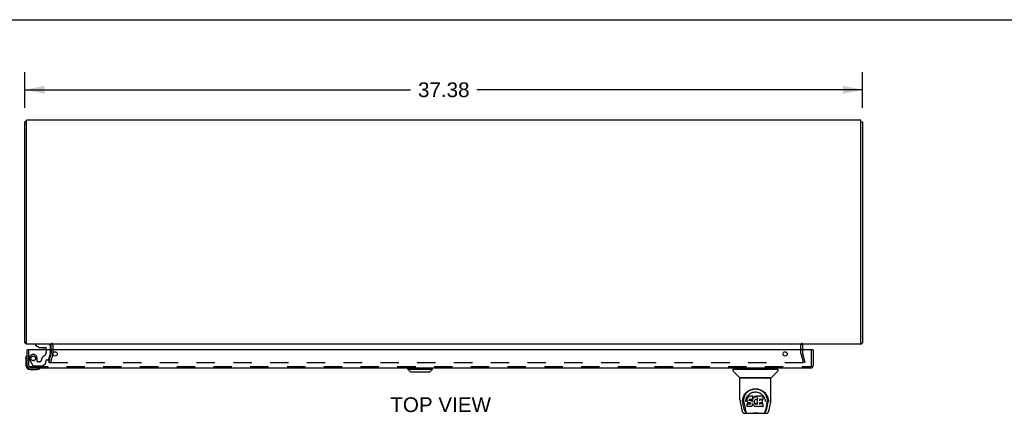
# Model space of a CAD drawing. Header units: inches. Extents: x 0 to 149, y 0 to 96.
# Tile 14 of 16: x 31 to 75, y 79 to 96. Entities that reach past the tile are written whole.
import ezdxf

# ---------------------------------------------------------------- set-up
doc = ezdxf.new("R2010")
doc.units = ezdxf.units.IN
doc.header["$LTSCALE"] = 8.201754
doc.header["$MEASUREMENT"] = 0
doc.linetypes.add('HIDDEN', pattern=[0.2, 0.1, -0.1])
doc.layers.get('0').update_dxf_attribs({"linetype": 'CONTINUOUS'})
for name, color, linetype in [('DEFAULT_2', 8, 'HIDDEN'), ('DIMENSIONS', 7, 'CONTINUOUS'), ('DOOR_ASSEMBLY', 7, 'CONTINUOUS')]:
    doc.layers.add(name, color=color, linetype=linetype)
doc.styles.get("Standard").update_dxf_attribs({"font": 'arial.ttf'})
doc.dimstyles.new('DIMSTYLE_1', dxfattribs={"dimtxt": 0.657895, "dimasz": 0.877193, "dimexe": 0.09, "dimexo": 0.07, "dimgap": 0.0375, "dimtad": 0, "dimtih": 1, "dimtoh": 1, "dimzin": 4, "dimdsep": 46, "dimtxsty": 'Standard', "dimblk": '_FILLED', "dimblk1": '_FILLED', "dimblk2": '_FILLED', "dimcen": 0.09, "dimadec": 3, "dimazin": 1, "dimtfac": 1, "dimtdec": 3, "dimtofl": 0, "dimtmove": 0, "dimatfit": 3, "dimldrblk": '_FILLED', "dimfxl": 0, "dimtolj": 1, "dimtzin": 4, "dimarcsym": 0})

# ---------------------------------------------------------------- blocks, each defined once
blk = doc.blocks.new('_FILLED')
at = {"color": 0, "linetype": 'ByBlock'}
blk.add_solid([(0, 0), (-1, 0.2), (-1, -0.2)], dxfattribs=at)
blk = doc.blocks.new('*D2')
at = {"layer": 'DIMENSIONS', "color": 2, "linetype": 'Continuous'}
for p, q in [((30.863, 92.548), (30.863, 94.151)), ((68.238, 92.548), (68.238, 94.151)), ((30.863, 93.362), (48.072, 93.362)), ((68.238, 93.362), (51.029, 93.362))]:
    blk.add_line(p, q, dxfattribs=at)
at = {"layer": 'DIMENSIONS', "color": 2, "linetype": 'Continuous', "xscale": 0.8771929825, "yscale": 0.8771929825, "zscale": 0.8771929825, "rotation": 180}
blk.add_blockref('_FILLED', (30.863, 93.362), dxfattribs=at)
at = {"layer": 'DIMENSIONS', "color": 2, "linetype": 'Continuous', "xscale": 0.8771929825, "yscale": 0.8771929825, "zscale": 0.8771929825}
blk.add_blockref('_FILLED', (68.238, 93.362), dxfattribs=at)
at = {"layer": 'DIMENSIONS', "color": 2, "linetype": 'Continuous', "insert": (49.55, 93.691), "char_height": 0.6579, "width": 2.29896, "attachment_point": 2, "line_spacing_factor": 0.9}
blk.add_mtext('37.38', dxfattribs=at)

msp = doc.modelspace()

# ---------------------------------------------------------------- linework, layer by layer
at = {"color": 7, "linetype": 'Continuous'}
for p, q in [((0, 96.491), (149.123, 96.491)), ((30.938, 91.934), (30.863, 91.934)), ((68.163, 91.934), (68.238, 91.934)), ((30.938, 82.06), (30.863, 82.06))]:
    msp.add_line(p, q, dxfattribs=at)
at = {"color": 3, "linetype": 'Continuous'}
for p, q in [((30.863, 82.06), (30.863, 91.934)), ((30.938, 81.997), (30.938, 91.997)), ((68.163, 91.997), (30.938, 91.997)), ((68.163, 81.997), (68.163, 91.997)), ((68.238, 91.934), (68.238, 82.06)), ((68.163, 81.997), (30.938, 81.997)), ((32.038, 81.754), (32.038, 81.955)), ((65.563, 81.955), (65.563, 81.754))]:
    msp.add_line(p, q, dxfattribs=at)
for points in [[(30.894, 82.035), (30.892, 82.037), (30.89, 82.038), (30.888, 82.04), (30.885, 82.041), (30.883, 82.043), (30.88, 82.044), (30.878, 82.046), (30.875, 82.047), (30.873, 82.048), (30.871, 82.05), (30.869, 82.051), (30.867, 82.052), (30.866, 82.054), (30.864, 82.055), (30.864, 82.056), (30.863, 82.058), (30.863, 82.059), (30.863, 82.06)], [(68.207, 82.035), (68.208, 82.035), (68.208, 82.036), (68.209, 82.037), (68.21, 82.037), (68.211, 82.038), (68.212, 82.039), (68.213, 82.04), (68.214, 82.04), (68.215, 82.041), (68.216, 82.042), (68.218, 82.043), (68.219, 82.043)], [(68.219, 82.043), (68.222, 82.045), (68.224, 82.046)], [(68.224, 82.046), (68.226, 82.047), (68.227, 82.048), (68.228, 82.048), (68.229, 82.049), (68.23, 82.049), (68.231, 82.05), (68.232, 82.051), (68.232, 82.051), (68.233, 82.052), (68.234, 82.052), (68.234, 82.053), (68.235, 82.053), (68.235, 82.054), (68.236, 82.054), (68.236, 82.055), (68.236, 82.055), (68.237, 82.056), (68.237, 82.056), (68.237, 82.057), (68.237, 82.057), (68.238, 82.058), (68.238, 82.058), (68.238, 82.059), (68.238, 82.059), (68.238, 82.06), (68.238, 82.06)]]:
    msp.add_lwpolyline(points, dxfattribs=at)
for centre, radius, start, end in [((30.98, 82.114), 0.117, 222.5569, 248.9573), ((31.996, 81.955), 0.042, 0, 70.1381), ((65.605, 81.955), 0.042, 109.3091, 180), ((68.121, 82.114), 0.117, 291.0383, 317.4431)]:
    msp.add_arc(centre, radius, start, end, dxfattribs=at)
at = {"color": 7, "linetype": 'Continuous'}
for centre, start, end in [((31.996, 81.955), 70.1381, 90), ((65.605, 81.955), 90, 109.3091)]:
    msp.add_arc(centre, 0.042, start, end, dxfattribs=at)
at = {"layer": 'DEFAULT_2', "color": 8, "linetype": 'HIDDEN'}
for p, q in [((32.038, 81.754), (32.038, 81.596)), ((32.113, 81.955), (32.113, 81.596)), ((65.488, 81.596), (65.488, 81.955)), ((65.563, 81.754), (65.563, 81.596)), ((31.934, 81.204), (32.037, 81.59)), ((32.109, 81.571), (32.006, 81.184)), ((65.595, 81.184), (65.491, 81.571)), ((65.564, 81.59), (65.667, 81.204)), ((31.934, 81.204), (32.006, 81.184)), ((31.941, 81.204), (31.941, 81.202)), ((31.961, 81.184), (65.64, 81.184)), ((65.667, 81.204), (65.595, 81.184))]:
    msp.add_line(p, q, dxfattribs=at)
for points in [[(31.941, 81.208), (31.941, 81.206), (31.941, 81.204), (31.941, 81.204)], [(31.941, 81.202), (31.941, 81.2), (31.942, 81.198), (31.942, 81.196), (31.943, 81.194), (31.945, 81.192), (31.946, 81.19), (31.948, 81.189), (31.95, 81.187), (31.952, 81.186), (31.954, 81.186)], [(31.961, 81.184), (31.958, 81.185), (31.956, 81.185), (31.954, 81.186)], [(65.66, 81.204), (65.66, 81.202), (65.66, 81.2), (65.659, 81.198), (65.658, 81.196), (65.657, 81.194), (65.656, 81.192), (65.654, 81.19), (65.653, 81.189), (65.651, 81.187), (65.649, 81.186), (65.647, 81.186), (65.645, 81.185), (65.642, 81.185), (65.64, 81.184)], [(65.66, 81.208), (65.66, 81.206), (65.66, 81.204), (65.66, 81.204)]]:
    msp.add_lwpolyline(points, dxfattribs=at)
for centre, radius, start, end in [((31.996, 81.955), 0.117, 0, 56.9002), ((65.605, 81.955), 0.117, 123.0998, 180), ((32.013, 81.596), 0.025, 345, 360), ((32.013, 81.596), 0.1, 345, 360), ((65.588, 81.596), 0.1, 180, 195), ((65.588, 81.596), 0.025, 180, 195)]:
    msp.add_arc(centre, radius, start, end, dxfattribs=at)
at = {"layer": 'DOOR_ASSEMBLY', "color": 3, "linetype": 'Continuous'}
for p, q in [((30.957, 81.046), (30.957, 81.754)), ((66.017, 81.754), (30.972, 81.754)), ((66.032, 81.754), (66.032, 81.046)), ((65.915, 80.929), (31.074, 80.929))]:
    msp.add_line(p, q, dxfattribs=at)
at = {"layer": 'DOOR_ASSEMBLY', "color": 7, "linetype": 'Continuous'}
for p, q in [((30.972, 81.754), (30.957, 81.754)), ((31.331, 81.997), (31.331, 81.958)), ((31.331, 81.958), (31.507, 81.859)), ((31.507, 81.859), (31.784, 81.859)), ((31.666, 81.843), (31.596, 81.843)), ((31.666, 81.843), (31.736, 81.843)), ((31.666, 81.843), (31.666, 81.843)), ((31.815, 81.828), (31.815, 81.754)), ((32, 81.754), (32, 81.918)), ((66.017, 81.754), (66.032, 81.754)), ((30.897, 81.358), (30.9, 81.396)), ((30.897, 81.358), (30.897, 81.069)), ((31.097, 80.869), (31.387, 80.869)), ((31.425, 80.872), (31.387, 80.869)), ((47.943, 80.89), (47.943, 80.929)), ((47.943, 80.89), (49.047, 80.89)), ((48.061, 80.772), (47.943, 80.89)), ((47.944, 80.89), (47.944, 80.929)), ((48.062, 80.772), (47.944, 80.89)), ((48.928, 80.772), (49.047, 80.89)), ((49.047, 80.89), (49.047, 80.929)), ((62.453, 80.882), (62.453, 80.827)), ((62.461, 80.89), (64.453, 80.89)), ((62.512, 80.89), (62.512, 80.929)), ((64.402, 80.89), (64.402, 80.929)), ((64.461, 80.882), (64.461, 80.827)), ((48.061, 80.772), (48.928, 80.772)), ((62.76, 80.505), (62.465, 80.799)), ((62.768, 79.517), (62.768, 80.48)), ((64.138, 80.488), (62.776, 80.488)), ((64.134, 80.496), (62.781, 80.496)), ((62.843, 80.496), (62.84, 80.492)), ((62.84, 80.492), (62.84, 80.492)), ((64.074, 80.492), (64.072, 80.496)), ((64.074, 80.492), (64.074, 80.492)), ((64.146, 79.517), (64.146, 80.48)), ((64.155, 80.505), (64.45, 80.799)), ((62.879, 79.49), (62.888, 79.544)), ((62.889, 79.55), (62.889, 79.495)), ((63.025, 79.772), (63.05, 79.806)), ((63.082, 79.569), (63.08, 79.544)), ((63.081, 79.51), (63.08, 79.544)), ((63.087, 79.594), (63.082, 79.569)), ((63.082, 79.535), (63.082, 79.569)), ((63.097, 79.619), (63.087, 79.594)), ((63.088, 79.559), (63.087, 79.594)), ((63.111, 79.641), (63.097, 79.619)), ((63.097, 79.584), (63.097, 79.619)), ((63.121, 79.65), (63.111, 79.641)), ((63.112, 79.605), (63.111, 79.641)), ((63.132, 79.658), (63.121, 79.65)), ((63.122, 79.614), (63.121, 79.65)), ((63.156, 79.669), (63.132, 79.658)), ((63.133, 79.622), (63.132, 79.658)), ((63.181, 79.677), (63.156, 79.669)), ((63.156, 79.632), (63.156, 79.669)), ((63.173, 79.526), (63.171, 79.512)), ((63.175, 79.518), (63.172, 79.522)), ((63.172, 79.487), (63.172, 79.522)), ((63.175, 79.529), (63.173, 79.525)), ((63.177, 79.531), (63.174, 79.529)), ((63.189, 79.535), (63.177, 79.531)), ((63.334, 79.677), (63.181, 79.677)), ((63.181, 79.64), (63.181, 79.677)), ((63.202, 79.536), (63.189, 79.535)), ((63.315, 79.536), (63.202, 79.536)), ((63.327, 79.537), (63.315, 79.536)), ((63.322, 79.525), (63.318, 79.502)), ((63.325, 79.537), (63.322, 79.525)), ((63.323, 79.49), (63.322, 79.525)), ((63.332, 79.549), (63.328, 79.537)), ((63.328, 79.512), (63.328, 79.539)), ((63.333, 79.563), (63.332, 79.549)), ((63.332, 79.549), (63.332, 79.549)), ((63.335, 79.588), (63.333, 79.563)), ((63.336, 79.569), (63.333, 79.561)), ((63.333, 79.564), (63.333, 79.563)), ((63.335, 79.622), (63.334, 79.677)), ((63.334, 79.642), (63.334, 79.677)), ((63.335, 79.588), (63.335, 79.622)), ((63.348, 79.59), (63.336, 79.569)), ((63.337, 79.534), (63.336, 79.569)), ((63.361, 79.609), (63.348, 79.59)), ((63.348, 79.554), (63.348, 79.59)), ((63.376, 79.627), (63.361, 79.609)), ((63.361, 79.574), (63.361, 79.609)), ((63.393, 79.643), (63.376, 79.627)), ((63.377, 79.591), (63.376, 79.627)), ((63.413, 79.658), (63.393, 79.643)), ((63.394, 79.607), (63.393, 79.643)), ((63.435, 79.668), (63.413, 79.658)), ((63.413, 79.621), (63.413, 79.658)), ((63.443, 79.522), (63.434, 79.516)), ((63.459, 79.673), (63.435, 79.668)), ((63.435, 79.631), (63.435, 79.668)), ((63.466, 79.532), (63.443, 79.522)), ((63.482, 79.675), (63.459, 79.673)), ((63.459, 79.636), (63.459, 79.673)), ((63.477, 79.535), (63.466, 79.532)), ((63.488, 79.534), (63.477, 79.535)), ((63.482, 79.675), (63.506, 79.675)), ((63.482, 79.639), (63.482, 79.675)), ((63.483, 79.637), (63.482, 79.639)), ((63.5, 79.532), (63.488, 79.534)), ((63.511, 79.527), (63.5, 79.532)), ((63.519, 79.673), (63.506, 79.675)), ((63.506, 79.638), (63.506, 79.675)), ((63.506, 79.637), (63.506, 79.638)), ((63.532, 79.669), (63.519, 79.673)), ((63.519, 79.636), (63.519, 79.673)), ((63.546, 79.575), (63.53, 79.535)), ((63.544, 79.661), (63.532, 79.669)), ((63.532, 79.632), (63.532, 79.669)), ((63.793, 79.675), (63.544, 79.675)), ((63.545, 79.625), (63.544, 79.675)), ((63.547, 79.577), (63.546, 79.577)), ((63.546, 79.577), (63.546, 79.576)), ((63.546, 79.576), (63.546, 79.576)), ((63.546, 79.576), (63.546, 79.576)), ((63.546, 79.576), (63.546, 79.576)), ((63.546, 79.576), (63.546, 79.575)), ((63.55, 79.322), (63.546, 79.575)), ((63.548, 79.583), (63.547, 79.581)), ((63.547, 79.581), (63.547, 79.58)), ((63.547, 79.58), (63.547, 79.578)), ((63.547, 79.578), (63.547, 79.577)), ((63.793, 79.536), (63.635, 79.536)), ((63.636, 79.536), (63.635, 79.477)), ((63.807, 79.55), (63.809, 79.658)), ((63.809, 79.689), (63.825, 79.664)), ((64.014, 79.595), (64.027, 79.544)), ((64.025, 79.55), (64.026, 79.495)), ((62.784, 79.373), (62.849, 79.068)), ((62.876, 79.432), (62.879, 79.49)), ((62.876, 79.433), (62.876, 79.432)), ((62.957, 79.1), (62.9, 79.377)), ((62.937, 79.443), (62.938, 79.417)), ((62.947, 79.352), (63.009, 79.049)), ((63.022, 79.446), (63.022, 79.446)), ((63.082, 79.485), (63.081, 79.51)), ((63.081, 79.51), (63.081, 79.51)), ((63.087, 79.46), (63.082, 79.485)), ((63.082, 79.485), (63.082, 79.485)), ((63.096, 79.437), (63.087, 79.46)), ((63.087, 79.46), (63.087, 79.46)), ((63.095, 79.344), (63.087, 79.336)), ((63.089, 79.223), (63.087, 79.336)), ((63.096, 79.215), (63.089, 79.222)), ((63.156, 79.344), (63.095, 79.344)), ((63.095, 79.308), (63.095, 79.344)), ((63.11, 79.416), (63.096, 79.437)), ((63.096, 79.437), (63.096, 79.437)), ((63.242, 79.215), (63.096, 79.215)), ((63.096, 79.215), (63.096, 79.215)), ((63.11, 79.416), (63.11, 79.415)), ((63.128, 79.397), (63.11, 79.415)), ((63.149, 79.384), (63.128, 79.397)), ((63.128, 79.397), (63.128, 79.397)), ((63.149, 79.384), (63.149, 79.383)), ((63.162, 79.379), (63.149, 79.383)), ((63.217, 79.345), (63.156, 79.344)), ((63.156, 79.308), (63.156, 79.344)), ((63.156, 79.308), (63.156, 79.306)), ((63.174, 79.377), (63.162, 79.379)), ((63.162, 79.379), (63.162, 79.379)), ((63.171, 79.512), (63.17, 79.498)), ((63.17, 79.492), (63.171, 79.51)), ((63.222, 79.376), (63.174, 79.377)), ((63.179, 79.516), (63.175, 79.518)), ((63.175, 79.483), (63.175, 79.518)), ((63.19, 79.512), (63.179, 79.516)), ((63.179, 79.479), (63.179, 79.516)), ((63.213, 79.513), (63.19, 79.512)), ((63.19, 79.476), (63.19, 79.512)), ((63.238, 79.512), (63.213, 79.513)), ((63.213, 79.476), (63.213, 79.513)), ((63.213, 79.475), (63.213, 79.476)), ((63.231, 79.346), (63.217, 79.345)), ((63.217, 79.308), (63.217, 79.345)), ((63.217, 79.308), (63.217, 79.306)), ((63.229, 79.376), (63.222, 79.376)), ((63.234, 79.374), (63.229, 79.376)), ((63.235, 79.348), (63.231, 79.346)), ((63.231, 79.309), (63.231, 79.346)), ((63.238, 79.37), (63.234, 79.374)), ((63.24, 79.353), (63.235, 79.348)), ((63.235, 79.312), (63.235, 79.348)), ((63.263, 79.506), (63.238, 79.512)), ((63.238, 79.475), (63.238, 79.512)), ((63.243, 79.366), (63.238, 79.371)), ((63.245, 79.36), (63.24, 79.353)), ((63.24, 79.317), (63.24, 79.353)), ((63.248, 79.354), (63.242, 79.366)), ((63.254, 79.217), (63.242, 79.215)), ((63.251, 79.34), (63.248, 79.354)), ((63.248, 79.328), (63.248, 79.354)), ((63.25, 79.334), (63.25, 79.344)), ((63.266, 79.221), (63.254, 79.217)), ((63.254, 79.217), (63.254, 79.217)), ((63.276, 79.501), (63.263, 79.506)), ((63.263, 79.47), (63.263, 79.506)), ((63.287, 79.235), (63.266, 79.221)), ((63.266, 79.221), (63.266, 79.221)), ((63.287, 79.493), (63.276, 79.501)), ((63.276, 79.464), (63.276, 79.501)), ((63.305, 79.475), (63.287, 79.493)), ((63.287, 79.456), (63.287, 79.493)), ((63.305, 79.253), (63.287, 79.235)), ((63.287, 79.235), (63.287, 79.235)), ((63.314, 79.46), (63.305, 79.475)), ((63.305, 79.439), (63.305, 79.475)), ((63.312, 79.263), (63.305, 79.253)), ((63.305, 79.253), (63.305, 79.253)), ((63.318, 79.274), (63.312, 79.263)), ((63.312, 79.263), (63.312, 79.263)), ((63.318, 79.502), (63.314, 79.46)), ((63.315, 79.424), (63.314, 79.46)), ((63.316, 79.417), (63.316, 79.418)), ((63.319, 79.468), (63.318, 79.502)), ((63.327, 79.297), (63.318, 79.274)), ((63.318, 79.274), (63.318, 79.274)), ((63.334, 79.321), (63.327, 79.297)), ((63.327, 79.297), (63.327, 79.297)), ((63.334, 79.332), (63.334, 79.333)), ((63.334, 79.331), (63.334, 79.332)), ((63.334, 79.332), (63.334, 79.332)), ((63.334, 79.33), (63.334, 79.331)), ((63.334, 79.331), (63.334, 79.331)), ((63.335, 79.329), (63.334, 79.321)), ((63.334, 79.321), (63.334, 79.321)), ((63.355, 79.293), (63.335, 79.329)), ((63.368, 79.274), (63.355, 79.293)), ((63.355, 79.293), (63.355, 79.293)), ((63.383, 79.258), (63.368, 79.274)), ((63.368, 79.274), (63.368, 79.274)), ((63.383, 79.258), (63.383, 79.257)), ((63.4, 79.242), (63.383, 79.257)), ((63.4, 79.437), (63.399, 79.411)), ((63.404, 79.463), (63.4, 79.437)), ((63.401, 79.433), (63.4, 79.438)), ((63.4, 79.399), (63.401, 79.433)), ((63.418, 79.228), (63.4, 79.242)), ((63.4, 79.242), (63.4, 79.242)), ((63.403, 79.422), (63.401, 79.433)), ((63.413, 79.398), (63.403, 79.422)), ((63.403, 79.387), (63.403, 79.422)), ((63.407, 79.474), (63.404, 79.463)), ((63.413, 79.485), (63.407, 79.474)), ((63.412, 79.362), (63.413, 79.398)), ((63.427, 79.507), (63.413, 79.485)), ((63.425, 79.375), (63.413, 79.398)), ((63.429, 79.223), (63.418, 79.228)), ((63.418, 79.228), (63.418, 79.228)), ((63.433, 79.366), (63.425, 79.375)), ((63.425, 79.34), (63.425, 79.375)), ((63.434, 79.516), (63.427, 79.507)), ((63.44, 79.219), (63.429, 79.223)), ((63.429, 79.223), (63.429, 79.223)), ((63.442, 79.358), (63.433, 79.366)), ((63.433, 79.33), (63.433, 79.366)), ((63.462, 79.214), (63.44, 79.219)), ((63.452, 79.351), (63.442, 79.358)), ((63.442, 79.321), (63.442, 79.358)), ((63.464, 79.346), (63.452, 79.351)), ((63.452, 79.314), (63.452, 79.351)), ((63.485, 79.211), (63.462, 79.214)), ((63.463, 79.309), (63.464, 79.346)), ((63.476, 79.344), (63.464, 79.346)), ((63.476, 79.344), (63.488, 79.343)), ((63.476, 79.307), (63.476, 79.344)), ((63.508, 79.214), (63.485, 79.211)), ((63.485, 79.212), (63.485, 79.211)), ((63.5, 79.345), (63.488, 79.343)), ((63.488, 79.307), (63.488, 79.343)), ((63.488, 79.305), (63.488, 79.307)), ((63.512, 79.349), (63.5, 79.345)), ((63.5, 79.309), (63.5, 79.345)), ((63.53, 79.221), (63.508, 79.214)), ((63.524, 79.354), (63.512, 79.349)), ((63.512, 79.312), (63.512, 79.349)), ((63.534, 79.362), (63.524, 79.354)), ((63.524, 79.318), (63.524, 79.354)), ((63.549, 79.232), (63.53, 79.221)), ((63.53, 79.221), (63.53, 79.221)), ((63.534, 79.325), (63.534, 79.362)), ((63.554, 79.232), (63.548, 79.232)), ((63.552, 79.314), (63.552, 79.315)), ((63.554, 79.224), (63.554, 79.232)), ((63.793, 79.215), (63.562, 79.215)), ((63.634, 79.38), (63.633, 79.306)), ((63.793, 79.341), (63.633, 79.341)), ((63.762, 79.38), (63.634, 79.38)), ((63.762, 79.512), (63.635, 79.512)), ((63.773, 79.391), (63.775, 79.499)), ((63.802, 79.224), (63.804, 79.33)), ((63.891, 79.477), (63.893, 79.446)), ((63.893, 79.446), (63.893, 79.446)), ((63.967, 79.349), (63.906, 79.049)), ((63.958, 79.1), (64.014, 79.377)), ((64.039, 79.432), (64.039, 79.433)), ((64.066, 79.068), (64.131, 79.373)), ((62.849, 79.068), (62.849, 79.068)), ((62.973, 78.913), (63.942, 78.913)), ((63.016, 78.992), (63.023, 78.992)), ((63.023, 78.992), (63.025, 78.983)), ((63.027, 78.98), (63.025, 78.983)), ((63.888, 78.98), (63.889, 78.983)), ((63.889, 78.983), (63.892, 78.992)), ((63.892, 78.992), (63.899, 78.992))]:
    msp.add_line(p, q, dxfattribs=at)
at = {"layer": 'DOOR_ASSEMBLY', "color": 8, "linetype": 'HIDDEN'}
for p, q in [((31.032, 81.046), (31.032, 81.754)), ((31.921, 81.997), (31.331, 81.997)), ((31.815, 81.754), (31.815, 81.644)), ((32, 81.587), (32, 81.754)), ((65.957, 81.046), (65.957, 81.754)), ((31.083, 81.281), (31.218, 81.048)), ((31.404, 81.234), (31.404, 81.367)), ((31.857, 81.308), (31.902, 81.308)), ((31.932, 81.331), (32, 81.587)), ((31.074, 81.004), (65.915, 81.004)), ((31.244, 81.033), (31.656, 81.033)), ((31.514, 81.218), (31.42, 81.218)), ((31.677, 81.042), (31.793, 81.157)), ((31.798, 81.171), (31.798, 81.249))]:
    msp.add_line(p, q, dxfattribs=at)
at = {"layer": 'DOOR_ASSEMBLY', "color": 7, "linetype": 'Continuous'}
for points in [[(62.839, 80.491), (62.839, 80.49), (62.838, 80.489), (62.838, 80.489), (62.838, 80.488), (62.838, 80.488)], [(62.84, 80.492), (62.84, 80.491), (62.839, 80.491)], [(64.075, 80.491), (64.075, 80.491), (64.074, 80.492)], [(64.076, 80.488), (64.077, 80.488), (64.077, 80.489), (64.076, 80.489), (64.076, 80.49), (64.075, 80.491)], [(62.888, 79.544), (62.901, 79.595), (62.918, 79.643), (62.938, 79.687), (62.961, 79.729), (62.987, 79.767), (63.015, 79.803), (63.045, 79.836), (63.079, 79.867), (63.115, 79.896), (63.154, 79.922), (63.195, 79.944), (63.237, 79.964), (63.281, 79.98), (63.325, 79.992), (63.369, 80.001), (63.413, 80.006), (63.458, 80.007), (63.502, 80.006), (63.546, 80), (63.59, 79.992), (63.634, 79.98), (63.678, 79.964), (63.72, 79.944), (63.761, 79.922), (63.8, 79.896), (63.836, 79.867), (63.869, 79.836), (63.9, 79.803), (63.928, 79.767), (63.954, 79.729), (63.977, 79.687), (63.997, 79.643), (64.014, 79.595)], [(63.197, 79.932), (63.229, 79.949), (63.261, 79.963), (63.293, 79.975)], [(63.293, 79.975), (63.326, 79.984), (63.358, 79.992), (63.391, 79.997), (63.424, 80), (63.456, 80.001), (63.489, 80), (63.521, 79.997), (63.554, 79.992), (63.586, 79.985)], [(63.586, 79.985), (63.619, 79.976), (63.651, 79.964), (63.683, 79.95)], [(62.937, 79.443), (62.935, 79.467), (62.936, 79.513), (62.942, 79.56), (62.951, 79.606), (62.965, 79.651), (62.982, 79.694), (63.002, 79.734), (63.025, 79.772)], [(63.029, 79.513), (63.038, 79.548), (63.048, 79.58), (63.06, 79.61)], [(63.05, 79.806), (63.077, 79.837), (63.105, 79.865)], [(63.06, 79.61), (63.074, 79.638), (63.089, 79.664)], [(63.082, 79.535), (63.083, 79.534), (63.083, 79.534), (63.083, 79.534), (63.084, 79.534), (63.084, 79.533), (63.084, 79.533)], [(63.088, 79.559), (63.088, 79.559), (63.088, 79.559), (63.088, 79.558), (63.089, 79.558), (63.089, 79.558), (63.089, 79.558)], [(63.089, 79.664), (63.106, 79.689), (63.124, 79.712), (63.144, 79.734), (63.165, 79.754), (63.187, 79.773), (63.211, 79.79), (63.236, 79.806), (63.263, 79.821), (63.29, 79.833), (63.317, 79.843), (63.345, 79.852), (63.373, 79.858), (63.401, 79.863), (63.429, 79.866), (63.457, 79.867), (63.485, 79.866), (63.513, 79.863), (63.541, 79.858), (63.569, 79.852), (63.597, 79.844), (63.625, 79.833), (63.652, 79.821), (63.678, 79.806), (63.703, 79.791), (63.727, 79.773), (63.75, 79.754), (63.771, 79.734), (63.79, 79.712), (63.809, 79.689)], [(63.097, 79.583), (63.097, 79.583), (63.098, 79.583), (63.098, 79.583), (63.098, 79.582), (63.099, 79.582), (63.099, 79.582)], [(63.105, 79.865), (63.135, 79.89), (63.166, 79.912), (63.197, 79.932)], [(63.112, 79.605), (63.112, 79.605), (63.112, 79.604), (63.113, 79.604), (63.113, 79.604), (63.113, 79.604), (63.113, 79.604)], [(63.122, 79.614), (63.122, 79.614), (63.122, 79.614), (63.122, 79.613), (63.122, 79.613), (63.123, 79.613), (63.123, 79.613)], [(63.133, 79.621), (63.133, 79.621), (63.133, 79.621), (63.133, 79.621), (63.133, 79.621), (63.133, 79.62), (63.134, 79.62)], [(63.156, 79.632), (63.156, 79.632), (63.156, 79.631), (63.156, 79.631), (63.156, 79.631), (63.156, 79.631), (63.156, 79.631)], [(63.171, 79.525), (63.172, 79.525), (63.172, 79.525), (63.172, 79.525), (63.173, 79.525), (63.173, 79.525)], [(63.173, 79.529), (63.174, 79.529), (63.174, 79.529), (63.174, 79.529), (63.174, 79.529)], [(63.176, 79.532), (63.177, 79.532), (63.177, 79.531), (63.177, 79.531), (63.177, 79.531)], [(63.181, 79.64), (63.181, 79.64), (63.181, 79.64), (63.182, 79.639), (63.182, 79.639), (63.182, 79.639), (63.182, 79.639)], [(63.189, 79.535), (63.189, 79.535), (63.189, 79.535), (63.189, 79.535)], [(63.202, 79.537), (63.202, 79.536), (63.202, 79.536), (63.202, 79.536), (63.202, 79.536), (63.202, 79.536), (63.202, 79.536)], [(63.315, 79.536), (63.315, 79.536), (63.315, 79.536), (63.315, 79.536), (63.315, 79.536), (63.315, 79.536), (63.315, 79.537)], [(63.327, 79.537), (63.327, 79.537), (63.327, 79.537), (63.326, 79.537), (63.326, 79.537)], [(63.328, 79.537), (63.327, 79.537), (63.327, 79.537), (63.327, 79.537)], [(63.332, 79.549), (63.332, 79.549), (63.331, 79.549), (63.331, 79.548), (63.33, 79.548), (63.33, 79.548)], [(63.333, 79.563), (63.333, 79.563), (63.333, 79.563), (63.333, 79.563), (63.332, 79.562), (63.332, 79.562), (63.331, 79.562)], [(63.333, 79.64), (63.333, 79.64), (63.333, 79.64), (63.332, 79.639), (63.332, 79.639), (63.332, 79.639), (63.332, 79.639)], [(63.335, 79.588), (63.335, 79.587), (63.334, 79.587), (63.334, 79.587), (63.334, 79.587), (63.333, 79.587), (63.333, 79.586)], [(63.339, 79.533), (63.338, 79.533), (63.338, 79.533), (63.338, 79.533), (63.337, 79.533), (63.337, 79.534), (63.337, 79.534)], [(63.35, 79.553), (63.349, 79.553), (63.349, 79.553), (63.349, 79.554), (63.349, 79.554), (63.348, 79.554), (63.348, 79.554)], [(63.363, 79.572), (63.363, 79.572), (63.362, 79.572), (63.362, 79.573), (63.362, 79.573), (63.362, 79.573), (63.361, 79.573)], [(63.378, 79.59), (63.378, 79.59), (63.377, 79.59), (63.377, 79.59), (63.377, 79.59), (63.377, 79.591), (63.376, 79.591)], [(63.395, 79.606), (63.395, 79.606), (63.394, 79.606), (63.394, 79.606), (63.394, 79.607), (63.394, 79.607), (63.394, 79.607)], [(63.414, 79.62), (63.414, 79.62), (63.414, 79.62), (63.414, 79.621), (63.413, 79.621), (63.413, 79.621), (63.413, 79.621)], [(63.436, 79.63), (63.436, 79.63), (63.436, 79.63), (63.436, 79.63), (63.436, 79.63), (63.436, 79.631), (63.435, 79.631)], [(63.443, 79.522), (63.443, 79.522), (63.442, 79.522), (63.442, 79.522)], [(63.459, 79.635), (63.459, 79.635), (63.459, 79.635), (63.459, 79.636), (63.459, 79.636), (63.459, 79.636), (63.459, 79.636)], [(63.466, 79.532), (63.466, 79.532), (63.466, 79.532), (63.466, 79.532)], [(63.477, 79.535), (63.477, 79.535), (63.477, 79.535), (63.477, 79.535)], [(63.488, 79.534), (63.488, 79.534), (63.488, 79.535), (63.488, 79.535)], [(63.5, 79.532), (63.5, 79.532), (63.5, 79.532), (63.5, 79.532)], [(63.511, 79.527), (63.512, 79.527), (63.514, 79.527), (63.516, 79.526), (63.518, 79.526), (63.52, 79.527), (63.522, 79.527), (63.524, 79.528), (63.526, 79.529), (63.527, 79.531), (63.529, 79.533), (63.53, 79.534), (63.53, 79.535)], [(63.512, 79.528), (63.512, 79.527), (63.512, 79.527), (63.511, 79.527)], [(63.519, 79.635), (63.519, 79.635), (63.519, 79.635), (63.519, 79.635), (63.519, 79.636), (63.519, 79.636), (63.519, 79.636)], [(63.531, 79.631), (63.531, 79.631), (63.531, 79.631), (63.532, 79.631), (63.532, 79.632), (63.532, 79.632), (63.532, 79.632)], [(63.547, 79.637), (63.546, 79.637), (63.546, 79.637), (63.546, 79.637), (63.546, 79.637), (63.545, 79.638), (63.545, 79.638)], [(63.547, 79.62), (63.547, 79.621), (63.546, 79.621), (63.546, 79.622), (63.546, 79.622), (63.546, 79.623), (63.545, 79.623)], [(63.546, 79.575), (63.546, 79.575), (63.546, 79.575)], [(63.546, 79.575), (63.546, 79.575), (63.546, 79.575), (63.546, 79.575)], [(63.634, 79.536), (63.634, 79.536), (63.634, 79.536), (63.634, 79.536), (63.635, 79.536), (63.635, 79.536), (63.635, 79.536)], [(63.683, 79.95), (63.715, 79.934), (63.746, 79.914), (63.776, 79.892), (63.806, 79.868), (63.835, 79.84), (63.862, 79.809), (63.888, 79.775), (63.911, 79.738), (63.932, 79.697), (63.949, 79.654), (63.963, 79.609), (63.973, 79.563), (63.978, 79.515)], [(63.793, 79.536), (63.794, 79.536), (63.796, 79.536), (63.798, 79.537), (63.8, 79.538), (63.802, 79.539), (63.804, 79.541), (63.805, 79.543), (63.806, 79.545), (63.807, 79.548), (63.807, 79.55)], [(63.825, 79.664), (63.841, 79.638), (63.855, 79.61)], [(63.855, 79.61), (63.867, 79.581), (63.877, 79.548), (63.885, 79.514), (63.891, 79.477)], [(64.027, 79.544), (64.036, 79.49), (64.039, 79.432)], [(62.768, 79.517), (62.769, 79.483), (62.772, 79.444), (62.778, 79.404), (62.784, 79.373)], [(62.889, 79.495), (62.89, 79.461), (62.894, 79.417), (62.9, 79.377)], [(62.938, 79.417), (62.94, 79.397), (62.943, 79.373), (62.947, 79.352)], [(62.957, 79.1), (62.961, 79.083), (62.965, 79.065), (62.97, 79.048), (62.976, 79.034), (62.982, 79.021), (62.988, 79.01), (62.995, 79.002), (63.003, 78.996), (63.01, 78.993), (63.016, 78.992)], [(63.022, 79.446), (63.024, 79.476), (63.029, 79.513)], [(63.081, 79.51), (63.081, 79.51), (63.081, 79.509), (63.082, 79.509), (63.082, 79.509), (63.083, 79.509), (63.083, 79.509)], [(63.082, 79.485), (63.082, 79.485), (63.083, 79.485), (63.083, 79.484), (63.083, 79.484), (63.084, 79.484), (63.084, 79.484)], [(63.087, 79.46), (63.087, 79.46), (63.087, 79.46), (63.088, 79.46), (63.088, 79.46), (63.089, 79.46)], [(63.087, 79.3), (63.088, 79.3), (63.088, 79.3), (63.088, 79.299), (63.089, 79.299), (63.089, 79.299), (63.089, 79.299)], [(63.089, 79.223), (63.089, 79.222), (63.089, 79.222)], [(63.089, 79.222), (63.089, 79.222), (63.09, 79.222), (63.09, 79.222), (63.091, 79.222)], [(63.095, 79.307), (63.095, 79.307), (63.095, 79.306), (63.095, 79.306), (63.095, 79.306), (63.096, 79.306), (63.096, 79.306)], [(63.096, 79.437), (63.096, 79.436), (63.097, 79.436), (63.097, 79.436), (63.098, 79.436)], [(63.096, 79.215), (63.096, 79.215), (63.096, 79.215), (63.096, 79.216), (63.096, 79.216), (63.096, 79.216), (63.097, 79.216)], [(63.11, 79.415), (63.11, 79.415), (63.11, 79.415), (63.111, 79.415), (63.111, 79.415), (63.112, 79.415)], [(63.128, 79.397), (63.128, 79.397), (63.128, 79.397), (63.129, 79.397), (63.129, 79.397)], [(63.149, 79.383), (63.149, 79.383), (63.15, 79.384), (63.15, 79.384)], [(63.162, 79.379), (63.162, 79.379), (63.162, 79.379), (63.162, 79.379)], [(63.168, 79.497), (63.169, 79.497), (63.169, 79.497), (63.169, 79.497), (63.17, 79.498), (63.17, 79.498), (63.17, 79.498)], [(63.168, 79.491), (63.169, 79.491), (63.169, 79.491), (63.17, 79.491), (63.17, 79.491), (63.17, 79.492), (63.17, 79.492)], [(63.169, 79.511), (63.169, 79.511), (63.17, 79.511), (63.17, 79.512), (63.171, 79.512), (63.171, 79.512), (63.171, 79.512)], [(63.17, 79.485), (63.17, 79.485), (63.171, 79.486), (63.171, 79.486), (63.171, 79.486), (63.172, 79.486), (63.172, 79.486)], [(63.173, 79.481), (63.174, 79.481), (63.174, 79.481), (63.174, 79.481), (63.174, 79.482), (63.174, 79.482), (63.175, 79.482)], [(63.174, 79.377), (63.174, 79.377), (63.174, 79.377), (63.175, 79.377)], [(63.178, 79.478), (63.178, 79.478), (63.178, 79.478), (63.178, 79.478), (63.178, 79.478), (63.178, 79.479), (63.178, 79.479)], [(63.19, 79.474), (63.19, 79.474), (63.19, 79.475), (63.19, 79.475), (63.19, 79.475), (63.19, 79.475), (63.19, 79.476)], [(63.222, 79.376), (63.222, 79.376), (63.222, 79.376), (63.222, 79.377)], [(63.229, 79.376), (63.229, 79.376), (63.229, 79.376), (63.229, 79.376)], [(63.231, 79.309), (63.231, 79.309), (63.231, 79.308), (63.231, 79.308), (63.231, 79.308), (63.231, 79.308), (63.231, 79.308)], [(63.234, 79.374), (63.234, 79.374), (63.234, 79.374), (63.235, 79.374)], [(63.236, 79.312), (63.236, 79.311), (63.236, 79.311), (63.236, 79.311), (63.236, 79.311), (63.236, 79.311), (63.237, 79.31)], [(63.238, 79.474), (63.238, 79.474), (63.238, 79.474), (63.238, 79.474), (63.238, 79.475), (63.238, 79.475), (63.238, 79.475)], [(63.238, 79.37), (63.239, 79.37), (63.239, 79.37), (63.239, 79.37), (63.24, 79.371)], [(63.24, 79.317), (63.24, 79.316), (63.24, 79.316), (63.241, 79.316), (63.241, 79.316), (63.241, 79.315), (63.242, 79.315)], [(63.242, 79.215), (63.242, 79.215), (63.242, 79.215), (63.242, 79.216), (63.242, 79.216), (63.242, 79.216), (63.242, 79.216)], [(63.243, 79.366), (63.243, 79.366), (63.243, 79.365), (63.244, 79.365), (63.244, 79.365)], [(63.248, 79.354), (63.249, 79.354), (63.249, 79.353), (63.249, 79.353), (63.25, 79.353), (63.25, 79.353)], [(63.248, 79.328), (63.249, 79.328), (63.249, 79.327), (63.249, 79.327), (63.249, 79.327), (63.25, 79.327), (63.25, 79.327)], [(63.25, 79.334), (63.251, 79.334), (63.251, 79.333), (63.251, 79.333), (63.251, 79.333), (63.252, 79.333), (63.252, 79.333)], [(63.251, 79.34), (63.251, 79.34), (63.251, 79.34), (63.251, 79.339), (63.252, 79.339), (63.252, 79.339), (63.253, 79.339)], [(63.254, 79.217), (63.254, 79.217), (63.254, 79.217), (63.254, 79.218)], [(63.263, 79.468), (63.263, 79.468), (63.263, 79.469), (63.263, 79.469), (63.263, 79.469), (63.263, 79.469), (63.263, 79.47)], [(63.266, 79.221), (63.266, 79.221), (63.266, 79.221), (63.266, 79.222)], [(63.275, 79.463), (63.275, 79.463), (63.275, 79.463), (63.275, 79.463), (63.275, 79.464), (63.276, 79.464), (63.276, 79.464)], [(63.285, 79.455), (63.286, 79.455), (63.286, 79.456), (63.286, 79.456), (63.286, 79.456), (63.286, 79.456), (63.287, 79.456)], [(63.287, 79.235), (63.287, 79.235), (63.287, 79.235), (63.286, 79.235), (63.286, 79.236)], [(63.303, 79.437), (63.304, 79.437), (63.304, 79.438), (63.304, 79.438), (63.304, 79.438), (63.305, 79.438), (63.305, 79.439)], [(63.305, 79.253), (63.305, 79.253), (63.305, 79.252), (63.304, 79.252), (63.304, 79.252), (63.303, 79.253)], [(63.312, 79.263), (63.312, 79.263), (63.312, 79.263), (63.311, 79.263), (63.311, 79.263)], [(63.316, 79.418), (63.316, 79.42), (63.315, 79.421), (63.315, 79.422), (63.315, 79.423)], [(63.318, 79.274), (63.318, 79.274), (63.317, 79.274), (63.317, 79.274), (63.316, 79.274)], [(63.321, 79.466), (63.32, 79.466), (63.32, 79.466), (63.319, 79.467), (63.319, 79.467), (63.319, 79.467), (63.319, 79.468)], [(63.324, 79.489), (63.324, 79.489), (63.324, 79.489), (63.323, 79.489), (63.323, 79.49), (63.323, 79.49), (63.323, 79.49)], [(63.327, 79.297), (63.327, 79.297), (63.327, 79.296), (63.326, 79.296), (63.326, 79.296), (63.325, 79.296)], [(63.33, 79.511), (63.33, 79.511), (63.33, 79.511), (63.329, 79.511), (63.329, 79.512), (63.329, 79.512), (63.328, 79.512)], [(63.334, 79.321), (63.334, 79.321), (63.334, 79.32), (63.333, 79.32), (63.333, 79.32), (63.333, 79.32), (63.332, 79.32)], [(63.334, 79.333), (63.333, 79.333), (63.333, 79.334)], [(63.334, 79.329), (63.334, 79.329), (63.334, 79.329), (63.334, 79.33), (63.334, 79.33), (63.334, 79.33), (63.334, 79.33), (63.334, 79.33)], [(63.335, 79.329), (63.335, 79.329), (63.335, 79.329), (63.335, 79.329), (63.334, 79.329)], [(63.355, 79.293), (63.355, 79.293), (63.355, 79.293), (63.356, 79.293), (63.356, 79.293)], [(63.368, 79.274), (63.368, 79.274), (63.368, 79.274), (63.369, 79.274), (63.369, 79.274), (63.369, 79.274)], [(63.383, 79.257), (63.383, 79.257), (63.384, 79.257), (63.384, 79.257), (63.385, 79.257)], [(63.399, 79.411), (63.399, 79.411), (63.399, 79.411), (63.398, 79.41), (63.398, 79.41), (63.398, 79.41), (63.397, 79.41)], [(63.4, 79.437), (63.4, 79.437), (63.4, 79.437), (63.4, 79.437), (63.399, 79.436), (63.399, 79.436), (63.398, 79.436)], [(63.4, 79.399), (63.4, 79.398), (63.4, 79.398), (63.399, 79.398), (63.399, 79.398), (63.398, 79.397), (63.398, 79.397)], [(63.4, 79.242), (63.4, 79.242), (63.401, 79.242), (63.401, 79.242), (63.401, 79.243)], [(63.403, 79.386), (63.402, 79.386), (63.402, 79.386), (63.402, 79.386), (63.402, 79.385), (63.401, 79.385), (63.401, 79.385)], [(63.404, 79.463), (63.404, 79.463), (63.403, 79.462), (63.403, 79.462), (63.402, 79.462), (63.402, 79.462)], [(63.407, 79.474), (63.407, 79.474), (63.407, 79.474), (63.406, 79.474), (63.406, 79.474), (63.405, 79.474)], [(63.412, 79.362), (63.412, 79.362), (63.412, 79.362), (63.411, 79.361), (63.411, 79.361), (63.411, 79.361), (63.41, 79.361)], [(63.413, 79.485), (63.413, 79.485), (63.412, 79.485), (63.412, 79.485), (63.411, 79.485)], [(63.418, 79.228), (63.419, 79.228), (63.419, 79.228), (63.419, 79.229), (63.419, 79.229)], [(63.423, 79.338), (63.423, 79.338), (63.424, 79.338), (63.424, 79.339), (63.424, 79.339), (63.424, 79.339), (63.424, 79.339)], [(63.427, 79.507), (63.427, 79.507), (63.426, 79.507), (63.426, 79.507), (63.426, 79.507), (63.425, 79.507)], [(63.429, 79.223), (63.429, 79.223), (63.429, 79.223), (63.43, 79.224)], [(63.431, 79.328), (63.431, 79.329), (63.432, 79.329), (63.432, 79.329), (63.432, 79.329), (63.432, 79.33), (63.433, 79.33)], [(63.434, 79.516), (63.434, 79.516), (63.433, 79.516), (63.433, 79.516), (63.433, 79.516)], [(63.44, 79.219), (63.44, 79.219), (63.44, 79.22), (63.44, 79.22)], [(63.441, 79.32), (63.441, 79.32), (63.441, 79.32), (63.441, 79.32), (63.442, 79.321), (63.442, 79.321), (63.442, 79.321)], [(63.451, 79.313), (63.451, 79.313), (63.452, 79.313), (63.452, 79.313), (63.452, 79.314), (63.452, 79.314), (63.452, 79.314)], [(63.462, 79.214), (63.462, 79.214), (63.462, 79.214), (63.462, 79.214)], [(63.463, 79.308), (63.463, 79.308), (63.463, 79.309), (63.463, 79.309), (63.463, 79.309), (63.463, 79.309), (63.463, 79.309)], [(63.476, 79.306), (63.476, 79.306), (63.476, 79.306), (63.476, 79.306), (63.476, 79.307), (63.476, 79.307), (63.476, 79.307)], [(63.501, 79.307), (63.501, 79.307), (63.501, 79.308), (63.501, 79.308), (63.501, 79.308), (63.501, 79.308), (63.5, 79.309)], [(63.507, 79.215), (63.507, 79.215), (63.508, 79.214), (63.508, 79.214)], [(63.513, 79.311), (63.513, 79.311), (63.513, 79.312), (63.513, 79.312), (63.513, 79.312), (63.513, 79.312), (63.512, 79.312)], [(63.525, 79.317), (63.525, 79.317), (63.524, 79.317), (63.524, 79.317), (63.524, 79.317), (63.524, 79.318), (63.524, 79.318)], [(63.529, 79.222), (63.529, 79.221), (63.53, 79.221), (63.53, 79.221)], [(63.549, 79.359), (63.549, 79.36), (63.548, 79.36), (63.547, 79.361), (63.547, 79.362), (63.546, 79.362), (63.545, 79.363), (63.544, 79.363), (63.544, 79.363), (63.543, 79.363), (63.542, 79.364), (63.541, 79.364), (63.54, 79.364)], [(63.548, 79.233), (63.548, 79.233), (63.548, 79.233), (63.548, 79.233), (63.548, 79.233), (63.548, 79.232), (63.548, 79.232)], [(63.552, 79.315), (63.551, 79.318), (63.551, 79.319), (63.55, 79.321)], [(63.556, 79.233), (63.555, 79.233), (63.555, 79.233), (63.555, 79.233), (63.555, 79.233), (63.554, 79.232), (63.554, 79.232)], [(63.554, 79.224), (63.554, 79.222), (63.555, 79.22), (63.556, 79.219), (63.557, 79.217), (63.558, 79.216), (63.56, 79.216), (63.562, 79.215), (63.562, 79.215)], [(63.631, 79.302), (63.631, 79.303), (63.631, 79.303), (63.632, 79.303), (63.632, 79.303), (63.632, 79.304), (63.632, 79.304)], [(63.632, 79.381), (63.632, 79.38), (63.633, 79.38), (63.633, 79.38), (63.633, 79.38), (63.633, 79.38), (63.634, 79.38)], [(63.633, 79.474), (63.633, 79.474), (63.633, 79.474), (63.633, 79.475), (63.634, 79.475), (63.634, 79.475), (63.634, 79.475)], [(63.762, 79.38), (63.763, 79.38), (63.765, 79.381), (63.767, 79.381), (63.768, 79.382), (63.77, 79.383), (63.771, 79.384), (63.772, 79.386), (63.773, 79.388), (63.773, 79.389), (63.773, 79.391)], [(63.793, 79.215), (63.794, 79.215), (63.796, 79.216), (63.797, 79.216), (63.799, 79.217), (63.8, 79.219), (63.801, 79.22), (63.802, 79.222), (63.802, 79.224)], [(63.899, 78.992), (63.905, 78.993), (63.912, 78.996), (63.92, 79.002), (63.927, 79.01), (63.933, 79.021), (63.939, 79.034), (63.944, 79.048), (63.95, 79.065), (63.954, 79.083), (63.958, 79.1)], [(63.967, 79.349), (63.968, 79.353), (63.968, 79.355), (63.969, 79.358), (63.969, 79.361), (63.97, 79.364), (63.97, 79.367), (63.971, 79.37), (63.971, 79.373), (63.972, 79.376), (63.972, 79.38), (63.973, 79.383), (63.973, 79.386), (63.974, 79.39), (63.974, 79.393), (63.975, 79.397), (63.975, 79.401), (63.975, 79.404), (63.976, 79.408), (63.976, 79.412), (63.976, 79.416), (63.978, 79.443)], [(63.978, 79.515), (63.979, 79.468), (63.978, 79.443)], [(64.014, 79.377), (64.021, 79.417), (64.025, 79.461), (64.026, 79.496)], [(64.131, 79.373), (64.137, 79.403), (64.142, 79.443), (64.146, 79.483), (64.146, 79.517)], [(62.849, 79.068), (62.852, 79.055), (62.856, 79.036), (62.861, 79.02), (62.867, 79.005), (62.872, 78.991), (62.878, 78.979), (62.885, 78.967), (62.892, 78.957), (62.9, 78.947), (62.909, 78.938), (62.919, 78.93), (62.931, 78.923), (62.943, 78.918), (62.956, 78.915)], [(62.956, 78.915), (62.969, 78.913), (62.973, 78.913)], [(63.009, 79.049), (63.011, 79.039), (63.014, 79.026), (63.017, 79.014), (63.02, 79.003), (63.023, 78.992)], [(63.063, 78.961), (63.058, 78.961), (63.053, 78.962), (63.048, 78.963), (63.043, 78.964), (63.039, 78.967), (63.035, 78.969), (63.032, 78.972), (63.029, 78.976), (63.027, 78.98), (63.027, 78.98)], [(63.027, 78.98), (63.032, 78.969), (63.039, 78.957), (63.045, 78.947), (63.052, 78.939), (63.059, 78.931), (63.067, 78.925), (63.076, 78.92), (63.085, 78.916), (63.095, 78.914), (63.102, 78.913)], [(63.187, 78.913), (63.208, 78.914), (63.231, 78.915), (63.256, 78.918), (63.282, 78.92), (63.309, 78.923), (63.337, 78.925), (63.366, 78.928), (63.396, 78.93), (63.426, 78.931), (63.457, 78.931), (63.488, 78.931), (63.518, 78.93), (63.548, 78.928), (63.577, 78.926), (63.605, 78.923), (63.632, 78.92), (63.659, 78.918), (63.683, 78.915), (63.706, 78.914), (63.728, 78.913)], [(63.187, 78.913), (63.211, 78.914), (63.239, 78.916), (63.269, 78.918), (63.299, 78.921), (63.33, 78.924), (63.361, 78.926), (63.393, 78.928), (63.425, 78.929), (63.457, 78.929), (63.489, 78.929), (63.521, 78.928), (63.553, 78.926), (63.585, 78.924), (63.615, 78.921), (63.645, 78.918), (63.675, 78.916), (63.704, 78.914), (63.728, 78.913)], [(63.813, 78.913), (63.82, 78.914), (63.83, 78.916), (63.839, 78.92), (63.848, 78.925), (63.856, 78.931), (63.863, 78.939), (63.87, 78.947), (63.876, 78.957), (63.883, 78.969), (63.888, 78.98)], [(63.852, 78.961), (63.857, 78.961), (63.862, 78.962), (63.867, 78.963), (63.871, 78.964), (63.876, 78.967), (63.879, 78.969), (63.883, 78.972), (63.886, 78.976), (63.888, 78.98), (63.888, 78.98)], [(63.892, 78.992), (63.895, 79.003), (63.898, 79.014), (63.901, 79.026), (63.904, 79.039), (63.906, 79.049)], [(63.942, 78.913), (63.945, 78.913), (63.958, 78.915)], [(63.958, 78.915), (63.971, 78.918), (63.983, 78.923), (63.995, 78.93), (64.005, 78.938), (64.014, 78.946), (64.023, 78.956), (64.03, 78.967), (64.036, 78.978), (64.042, 78.991), (64.048, 79.004), (64.053, 79.019), (64.058, 79.036), (64.063, 79.055), (64.066, 79.068)]]:
    msp.add_lwpolyline(points, dxfattribs=at)
at = {"layer": 'DOOR_ASSEMBLY', "color": 8, "linetype": 'HIDDEN'}
msp.add_circle((31.232, 81.367), 0.103, dxfattribs=at)
at = {"layer": 'DOOR_ASSEMBLY', "color": 3, "linetype": 'Continuous'}
for centre in [(32.207, 81.566), (64.782, 81.566)]:
    msp.add_circle(centre, 0.094, dxfattribs=at)
at = {"layer": 'DOOR_ASSEMBLY', "color": 7, "linetype": 'Continuous'}
for centre, radius, start, end in [((31.596, 81.933), 0.09, 234.8123, 270), ((31.736, 81.933), 0.09, 270, 304.9232), ((31.784, 81.828), 0.031, 0, 90), ((31.921, 81.918), 0.079, 0, 90), ((31.147, 81.358), 0.25, 149.1101, 180), ((30.946, 81.479), 0.015, 96.3796, 149.1101), ((30.942, 81.479), 0.015, 0, 83.6204), ((31.097, 81.069), 0.2, 180, 270), ((31.387, 81.119), 0.25, 270, 300.8899), ((31.507, 80.914), 0.015, 6.3796, 90), ((31.507, 80.917), 0.015, 300.8899, 353.6204), ((62.461, 80.882), 0.00787, 90, 180), ((64.453, 80.882), 0.00787, 0, 90), ((62.493, 80.827), 0.0394, 180, 225), ((62.781, 80.526), 0.0295, 225, 270), ((62.776, 80.48), 0.00787, 90, 180), ((62.95, 80.508), 0.0197, 270, 323.006), ((63.965, 80.508), 0.0197, 216.994, 270), ((64.134, 80.526), 0.0295, 270, 315), ((64.138, 80.48), 0.00787, 0, 90), ((64.422, 80.827), 0.0394, 315, 360)]:
    msp.add_arc(centre, radius, start, end, dxfattribs=at)
at = {"layer": 'DOOR_ASSEMBLY', "color": 8, "linetype": 'HIDDEN'}
for centre, radius, start, end in [((31.232, 81.367), 0.172, 0, 210), ((31.514, 81.308), 0.09, 270, 360), ((31.789, 81.308), 0.185, 115.7418, 180), ((31.627, 81.644), 0.188, 295.7418, 360), ((31.857, 81.249), 0.059, 90, 180), ((31.902, 81.339), 0.031, 270, 345), ((31.074, 81.046), 0.042, 180, 270), ((31.244, 81.063), 0.03, 210, 270), ((31.42, 81.234), 0.016, 180, 270), ((31.656, 81.063), 0.03, 270, 315), ((31.778, 81.171), 0.02, 315, 360), ((65.915, 81.046), 0.042, 270, 360)]:
    msp.add_arc(centre, radius, start, end, dxfattribs=at)
at = {"layer": 'DOOR_ASSEMBLY', "color": 3, "linetype": 'Continuous'}
for centre, start, end in [((31.074, 81.046), 180, 270), ((65.915, 81.046), 270, 360)]:
    msp.add_arc(centre, 0.117, start, end, dxfattribs=at)
at = {"layer": 'DOOR_ASSEMBLY', "color": 7, "linetype": 'Continuous'}
for centre, major_axis, ratio, start_param, end_param in [((63.092, 79.57), (0.004, 0.0113), 0.082603, -3.358849, -3.237788), ((63.102, 79.592), (0.00493, 0.00872), 0.139701, -3.375731, -3.231538), ((63.119, 79.613), (0.00667, 0.00805), 0.161626, -3.329134, -3.201937), ((63.332, 79.642), (-0.00006, 0.00283), 0.69468, -2.388692, -1.626091), ((63.547, 79.64), (-0.00005, 0.00283), 0.694711, -4.711973, -3.921462), ((63.547, 79.624), (-0.00119, 0.00309), 0.517372, 0.955426, 1.594301), ((63.793, 79.659), (0, 0.0161), 0.999848, -1.588252, 0), ((63.089, 79.303), (0.00133, 0.0034), 0.413699, -3.931587, -3.404362), ((63.098, 79.309), (0.00243, 0.00249), 0.565489, -3.661377, -3.398136), ((63.168, 79.501), (-0.00245, 0.00904), 0.086305, -3.009796, -2.851612), ((63.168, 79.493), (-0.00334, 0.00617), 0.202659, -3.013778, -2.795609), ((63.169, 79.488), (-0.0051, 0.00558), 0.236803, -3.069215, -2.893885), ((63.173, 79.482), (0.00537, -0.00361), 0.301523, 0.056707, 0.196496), ((63.242, 79.317), (0.00623, 0.00529), 0.230667, 2.952001, 3.091843), ((63.252, 79.334), (0.00377, 0.00659), 0.191545, -3.454301, -3.256285), ((63.253, 79.342), (0.00243, 0.00802), 0.107328, -3.463611, -3.284363), ((63.298, 79.446), (-0.00628, 0.00793), 0.164287, -3.076154, -2.942496), ((63.317, 79.421), (-0.00129, 0.00383), 0.306196, 0.760017, 1.08509), ((63.418, 79.348), (-0.00646, 0.00915), 0.140046, -3.074302, -2.951316), ((63.54, 79.353), (0, 0.0108), 0.999848, 0, 0.641022), ((63.552, 79.319), (-0.00163, 0.00422), 0.284259, 0.65996, 1.068541), ((63.631, 79.306), (0.00005, 0.00283), 0.694711, -2.361723, -1.571213), ((63.633, 79.477), (0.00005, 0.00283), 0.694711, -2.361723, -1.571213), ((63.762, 79.499), (0, 0.0133), 0.999848, -1.588252, 0), ((63.793, 79.33), (0, 0.0104), 0.999848, -1.588252, 0)]:
    msp.add_ellipse(centre, major_axis=major_axis, ratio=ratio, start_param=start_param, end_param=end_param, dxfattribs=at)

# ---------------------------------------------------------------- texts
at = {"layer": 'DIMENSIONS', "color": 2, "linetype": 'Continuous', "insert": (49.411, 79.629), "char_height": 0.6579, "width": 4.48298, "attachment_point": 2, "line_spacing_factor": 0.9}
msp.add_mtext('TOP VIEW', dxfattribs=at)

# ---------------------------------------------------------------- dimensions: what is measured, and where the dimension line sits
at = {"layer": 'DIMENSIONS', "color": 2, "linetype": 'Continuous'}
dim = msp.add_linear_dim(base=(30.862862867, 93.362022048), p1=(68.237862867, 92.478094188), p2=(30.862862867, 92.478094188), angle=180, dimstyle='DIMSTYLE_1', dxfattribs=at)
dim.commit()
dim.dimension.update_dxf_attribs({"geometry": '*D2', "text_midpoint": (49.547743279, 93.358353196), "dimtype": 160})

doc.saveas('drawing.dxf')
